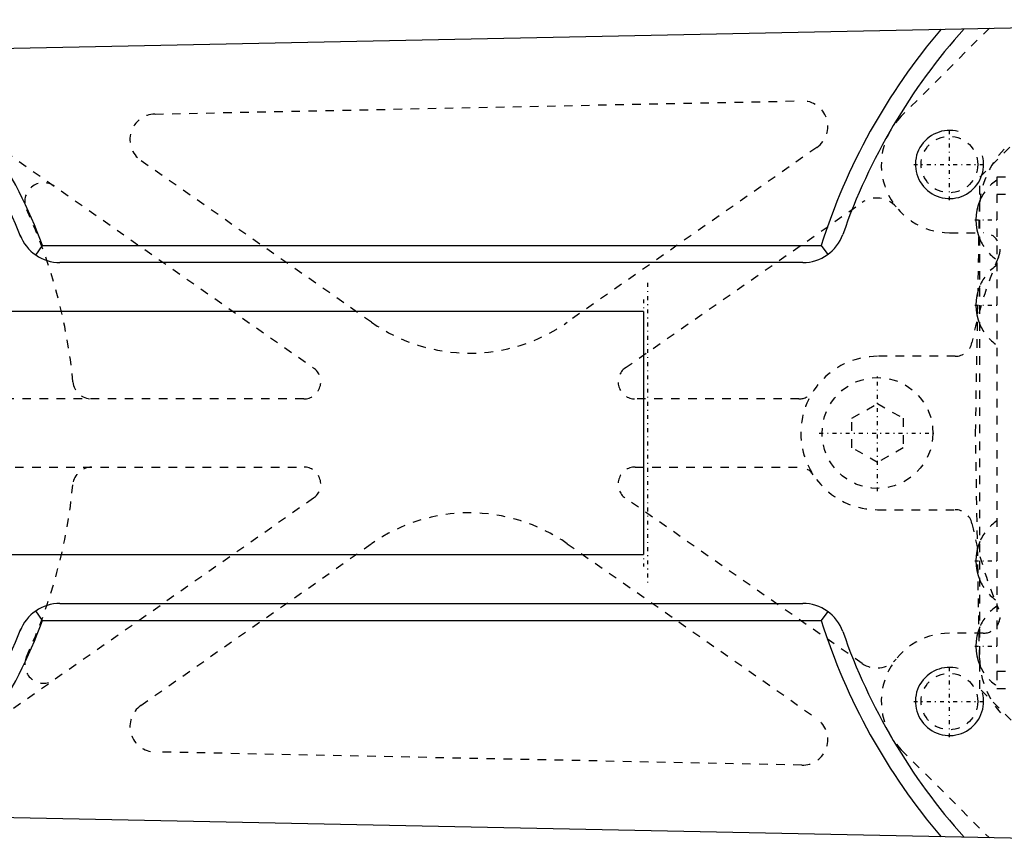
# Model space of a CAD drawing. Extents: x -392 to 171, y -70 to 70.
# Tile 6 of 8: x -164 to -48, y -48 to 48. Entities that reach past the tile are written whole.
import ezdxf

# ---------------------------------------------------------------- set-up
doc = ezdxf.new("R2010")
doc.units = 0
doc.linetypes.add('CENTER', pattern=[1.5, 0.45, -0.5, 0.05, -0.5])
doc.linetypes.add('DASHED', pattern=[2, 1, -1])
for name, color, linetype in [('AM_0', 7, 'CONTINUOUS'), ('AM_10', 7, 'CONTINUOUS'), ('AM_3', 7, 'DASHED'), ('AM_7', 7, 'CENTER')]:
    doc.layers.add(name, color=color, linetype=linetype)

msp = doc.modelspace()

# ---------------------------------------------------------------- linework, layer by layer
at = {"layer": 'AM_0', "color": 7, "linetype": 'CONTINUOUS'}
for p, q in [((-189.4, 44.64), (-0.99, 48.49)), ((-161.75, 20.88), (-160.97, 22)), ((-160.97, 22), (-69.61, 22)), ((-69.61, 22), (-68.83, 20.95)), ((-71.77, 20), (-158.92, 20)), ((-90.45, 14.25), (-220, 14.25)), ((-90.45, 14.25), (-90.45, -14.25)), ((-220, -14.25), (-90.45, -14.25)), ((-158.92, -20), (-71.77, -20)), ((-160.97, -22), (-161.75, -20.88)), ((-68.83, -20.95), (-69.61, -22)), ((-160.97, -22), (-69.61, -22)), ((-0.99, -48.49), (-189.4, -44.64))]:
    msp.add_line(p, q, dxfattribs=at)
for centre, radius, start, end in [((0, 0), 73, 139.537, 162.4601), ((0, 0), 71, 138.0858, 160.8468), ((-220, 0), 61, 22.1391, 47.3349), ((-220, 0), 63, 20.4388, 45.4718), ((-45.8, 25), 5.67, 156.5068, 203.4932), ((-158.92, 25), 5, 200.7937, 270), ((-71.77, 25), 5, 270, 340.0591), ((-45.8, 15), 5.67, 156.5068, 203.4932), ((-45.8, -15), 5.67, 156.5068, 203.4932), ((-158.92, -25), 5, 90, 159.2063), ((-71.77, -25), 5, 19.9409, 90), ((-220, 0), 61, 312.6651, 337.8609), ((-220, 0), 63, 314.5282, 339.5612), ((0, 0), 73, 197.5399, 220.463), ((-45.8, -25), 5.67, 156.5068, 203.4932), ((0, 0), 71, 199.1532, 221.9142)]:
    msp.add_arc(centre, radius, start, end, dxfattribs=at)
at = {"layer": 'AM_10', "color": 7, "linetype": 'CONTINUOUS'}
for centre in [(-54.56, 31.5), (-54.56, -31.5)]:
    msp.add_arc(centre, 4, 75, 15, dxfattribs=at)
at = {"layer": 'AM_3', "color": 6, "linetype": 'DASHED'}
for p, q in [((-49.88, 47.49), (-60.22, 37.16)), ((-51, 30), (-33.17, 47.83)), ((-147.77, 37.42), (-71.89, 38.97)), ((-170.24, 36.44), (-129.17, 7.64)), ((-70.11, 33.51), (-99.4, 12.99)), ((-122.36, 12.99), (-149.43, 31.96)), ((-51, -30), (-51, 30)), ((-49, 30), (-49, -30)), ((-46, 30), (-49, 30)), ((-46, 28), (-49, 28)), ((-92.59, 7.64), (-64.82, 27.03)), ((-51.5, 0), (-51.04, 26.42)), ((-54.56, 23.5), (-50.62, 23.5)), ((-53.89, 9), (-63, 9)), ((-130.32, 4), (-170.18, 4)), ((-72.22, 4), (-91.44, 4)), ((-66, 1.73), (-63, 3.46)), ((-63, 3.46), (-60, 1.73)), ((-66, -1.73), (-66, 1.73)), ((-60, 1.73), (-60, -1.73)), ((-51.04, -26.42), (-51.5, 0)), ((-63, -3.46), (-66, -1.73)), ((-60, -1.73), (-63, -3.46)), ((-170.18, -4), (-130.32, -4)), ((-91.44, -4), (-72.22, -4)), ((-129.17, -7.64), (-170.24, -36.44)), ((-64.82, -27.03), (-92.59, -7.64)), ((-63, -9), (-53.89, -9)), ((-149.43, -31.96), (-122.36, -12.99)), ((-99.4, -12.99), (-70.11, -33.51)), ((-50.62, -23.5), (-54.56, -23.5)), ((-46, -28), (-49, -28)), ((-33.17, -47.83), (-51, -30)), ((-46, -30), (-49, -30)), ((-71.89, -38.97), (-147.77, -37.42)), ((-60.22, -37.16), (-49.88, -47.49))]:
    msp.add_line(p, q, dxfattribs=at)
for centre, radius in [((-54.56, 31.5), 3.32), ((-63, 0), 6.5), ((-54.56, -31.5), 3.32)]:
    msp.add_circle(centre, radius, dxfattribs=at)
for centre, radius, start, end in [((-71.83, 35.97), 3, 305.0132, 91.1702), ((-147.71, 34.42), 3, 91.1702, 234.9794), ((-54.56, 31.5), 8, 135, 270), ((-41.04, 26.25), 10, 135.1327, 179), ((-160.85, 27.16), 2.2, 54.9603, 204.6662), ((-45.8, 25), 5.67, 124.3588, 156.5068), ((-63.1, 24.57), 3, 40.8327, 124.9264), ((-220, 0), 62.89, 5.4659, 24.6662), ((-50.62, 21.5), 2, 333.7444, 90), ((-45.8, 25), 5.67, 203.4932, 235.6412), ((0, 0), 53, 157.1098, 168.463), ((-45.8, 15), 5.67, 124.3588, 156.5068), ((-110.88, 29.37), 20, 234.9794, 305.0132), ((-45.8, 15), 5.67, 203.4932, 235.6412), ((-53.89, 11), 2, 270, 348.463), ((-63, 0), 9, 90, 270), ((-130.32, 6), 2, 270, 54.9603), ((-91.44, 6), 2, 124.9264, 270), ((-155.21, 6.2), 2.2, 185.4659, 270), ((-72.22, 6), 2, 270, 326.9443), ((-155.21, -6.2), 2.2, 90, 174.5341), ((-130.32, -6), 2, 305.0397, 90), ((-91.44, -6), 2, 90, 235.0736), ((-72.22, -6), 2, 33.0557, 90), ((-220, 0), 62.89, 335.3338, 354.5341), ((-53.89, -11), 2, 11.537, 90), ((-110.88, -29.37), 20, 54.9868, 125.0206), ((-45.8, -15), 5.67, 124.3588, 156.5068), ((0, 0), 53, 191.537, 202.8902), ((-45.8, -15), 5.67, 203.4932, 235.6412), ((-45.8, -25), 5.67, 124.3588, 156.5068), ((-50.62, -21.5), 2, 270, 26.2556), ((-54.56, -31.5), 8, 90, 225), ((-160.85, -27.16), 2.2, 155.3338, 305.0397), ((-63.1, -24.57), 3, 235.0736, 319.1673), ((-41.04, -26.25), 10, 181, 224.8673), ((-45.8, -25), 5.67, 203.4932, 235.6412), ((-147.71, -34.42), 3, 125.0206, 268.8298), ((-71.83, -35.97), 3, 268.8298, 54.9868)]:
    msp.add_arc(centre, radius, start, end, dxfattribs=at)
at = {"layer": 'AM_7', "color": 4, "linetype": 'CENTER'}
for p, q in [((-54.56, 27.3), (-54.56, 35.7)), ((-58.76, 31.5), (-50.36, 31.5)), ((-51.6, 25), (-48.67, 25)), ((-90, 17.6), (-90, -17.6)), ((-90.45, 15.68), (-90.45, -15.67)), ((-51.6, 15), (-48.67, 15)), ((-63, -6.83), (-63, 6.83)), ((-69.83, 0), (-56.17, 0)), ((-51.6, -15), (-48.67, -15)), ((-51.6, -25), (-48.67, -25)), ((-54.56, -35.7), (-54.56, -27.3)), ((-58.76, -31.5), (-50.36, -31.5))]:
    msp.add_line(p, q, dxfattribs=at)

doc.saveas('drawing.dxf')
